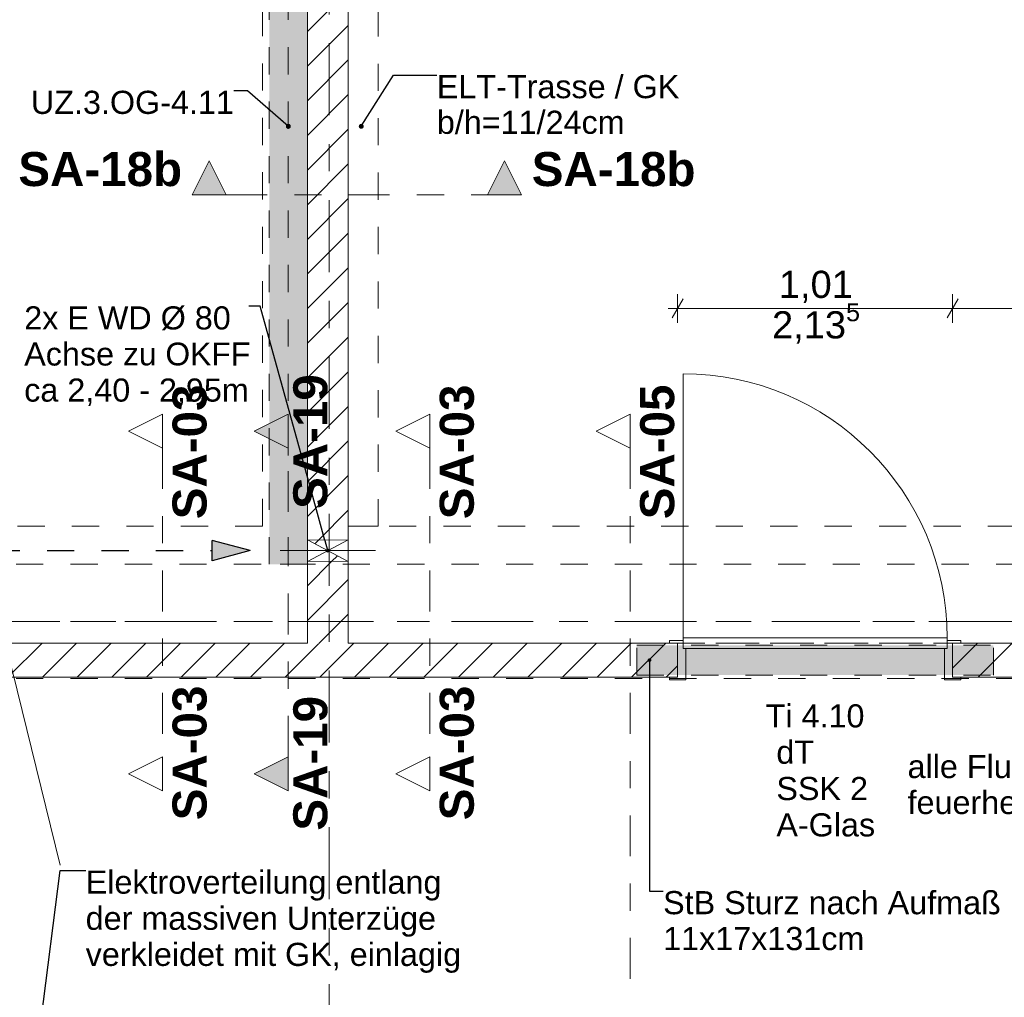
# Model space of a CAD drawing. Header units: metres. Extents: x -3.6 to 90.7, y -11.1 to 18.
# Tile 253 of 256: x 21 to 24.6, y 6.9 to 10.5. Entities that reach past the tile are written whole.
import ezdxf

# ---------------------------------------------------------------- set-up
doc = ezdxf.new("R2010")
doc.units = ezdxf.units.M
doc.header["$MEASUREMENT"] = 0
for name, pattern in [('Achse', [0.2, 0.1, -0.05, 0, -0.05]), ('Punktlinie eng', [0.0375, 0.0125, -0.025]), ('Schnittlinie', [0.3, 0.15, -0.075, 0, -0.075]), ('Strichlinie doppelt', [0.546806, 0.264583, -0.105833, 0.070556, -0.105833]), ('Strichlinie eng', [0.115, 0.075, -0.04]), ('Untersicht', [0.1, 0.075, -0.025]), ('Wipeout_Contour', [1, 0, -1])]:
    doc.linetypes.add(name, pattern=pattern)
for name, color, linetype in [('152 - Bemaßung_ Beschriftung.Ausbau', 7, 'Continuous'), ('203 - Marker.Schnitt - Ausbaudetail SA', 7, 'Continuous'), ('451 - Universal.Achsen Raster', 7, 'Continuous'), ('605 - Struktur.Wand Innen', 7, 'Continuous'), ('608 - Struktur.Träger', 7, 'Continuous'), ('612 - Struktur.Stahlbau', 7, 'Continuous'), ('650 - Abdeckung.Fußboden Aufbau', 7, 'Continuous'), ('Abbruch_605 - Struktur.Wand Innen', 7, 'Continuous'), ('Neubau_152 - Bemaßung_ Beschriftung.Ausbau', 7, 'Continuous'), ('Neubau_605 - Struktur.Wand Innen', 7, 'Continuous'), ('Neubau_612 - Struktur.Stahlbau', 7, 'Continuous'), ('Neubau_615 - Struktur.Sturz', 7, 'Continuous'), ('Neubau_653 - Abdeckung.TB Verkofferung', 7, 'Continuous')]:
    doc.layers.add(name, color=color, linetype=linetype)
doc.styles.add('ERSTELLTER_STIL_1', font='txt')
doc.styles.add('ERSTELLTER_STIL_2', font='txt')
doc.linetypes.add('Abbruch 1', pattern='A,0,[1,2022.0244.A_L5A-PL02.05_iB_Grundriss 3.OG1.Shx,S=0.001984,R=0,X=0,Y=0],-0.25,0', length=0.25)
doc.dimstyles.new('ERSTELLTER_STIL__3', dxfattribs={"dimtxt": 0.1, "dimasz": 0.0532, "dimexe": 0.18, "dimexo": 0.0625, "dimgap": 0, "dimtad": 1, "dimtih": 1, "dimtoh": 1, "dimzin": 0, "dimdsep": 46, "dimtxsty": 'ERSTELLTER_STIL_2', "dimblk": 'ARROWHEAD_2', "dimblk1": 'ARROWHEAD_2', "dimblk2": 'ARROWHEAD_2', "dimcen": 0.09, "dimse1": 1, "dimse2": 1, "dimclrd": 7, "dimclre": 7, "dimclrt": 7, "dimazin": 0, "dimtfac": 1, "dimtdec": 4, "dimtmove": 0, "dimatfit": 3, "dimfxl": 1, "dimtolj": 1, "dimtzin": 0, "dimarcsym": 0})
doc.dimstyles.new('ERSTELLTER_STIL__5', dxfattribs={"dimtxt": 0.18, "dimasz": 0.03648, "dimexe": 0.18, "dimexo": 0.0625, "dimgap": 0, "dimtad": 0, "dimtih": 1, "dimtoh": 1, "dimdec": 4, "dimzin": 0, "dimdsep": 46, "dimcen": 0.09, "dimadec": 0, "dimazin": 0, "dimtfac": 1, "dimtdec": 4, "dimtmove": 0, "dimatfit": 3, "dimldrblk": 'ARROWHEAD_11', "dimfxl": 1, "dimtolj": 1, "dimtzin": 0, "dimarcsym": 0})
doc.dimstyles.new('ERSTELLTER_STIL__6', dxfattribs={"dimtxt": 0.18, "dimasz": 0.02736, "dimexe": 0.18, "dimexo": 0.0625, "dimgap": 0, "dimtad": 0, "dimtih": 1, "dimtoh": 1, "dimdec": 4, "dimzin": 0, "dimdsep": 46, "dimcen": 0.09, "dimadec": 0, "dimazin": 0, "dimtfac": 1, "dimtdec": 4, "dimtmove": 0, "dimatfit": 3, "dimldrblk": 'ARROWHEAD_11', "dimfxl": 1, "dimtolj": 1, "dimtzin": 0, "dimarcsym": 0})
pattern_1 = [(45, (0, 0), (-0.0636396, 0.0636396), [])]

# ---------------------------------------------------------------- blocks, each defined once
blk = doc.blocks.new('ARROWHEAD_11')
at = {"color": 0, "linetype": 'Continuous', "lineweight": 0}
blk.add_line((0, 0), (-1, 0), dxfattribs=at)
at = {"color": 0, "linetype": 'Continuous', "lineweight": 0, "const_width": 0.25, "flags": 128}
blk.add_lwpolyline([(-0.125, 0, 1), (0.125, 0, 1)], format="xyb", close=True, dxfattribs=at)
blk = doc.blocks.new('*D532')
at = {"layer": '152 - Bemaßung_ Beschriftung.Ausbau', "color": 7, "linetype": 'Continuous', "lineweight": 5}
for p, q in [((23.4302, 9.485), (23.3898, 9.415)), ((23.41, 9.3975), (23.41, 9.5025)), ((24.4402, 9.485), (24.3998, 9.415)), ((24.42, 9.3975), (24.42, 9.5025)), ((23.3758, 9.45), (23.41, 9.45)), ((23.41, 9.45), (24.42, 9.45))]:
    blk.add_line(p, q, dxfattribs=at)
at = {"layer": '152 - Bemaßung_ Beschriftung.Ausbau', "color": 7, "lineweight": 5, "char_height": 0.1, "attachment_point": 7, "style": 'ERSTELLTER_STIL_2'}
for s, insert in [('\\A1;{\\pql;\\fArial|b0|i0|c0|p38;2,13\\fArial|b0|i0|c0|p38;\\A1{\\H.66x;\\S5^  ;}}', (23.7569, 9.3106)), ('\\A1;{\\pql;\\fArial|b0|i0|c0|p38;1,01}', (23.782, 9.47))]:
    blk.add_mtext(s, dxfattribs=dict(at, insert=insert))
blk = doc.blocks.new('ARROWHEAD_2')
at = {"color": 0, "linetype": 'Continuous', "lineweight": 0}
for p, q in [((0, 0), (-1, 0)), ((-0.378, -0.655), (0.378, 0.655))]:
    blk.add_line(p, q, dxfattribs=at)
blk = doc.blocks.new('*D533')
at = {"layer": '152 - Bemaßung_ Beschriftung.Ausbau', "color": 7, "linetype": 'Continuous', "lineweight": 5}
for p, q in [((24.4402, 9.485), (24.3998, 9.415)), ((24.42, 9.3975), (24.42, 9.5025)), ((25.5598, 9.415), (25.6002, 9.485)), ((25.58, 9.3975), (25.58, 9.5025)), ((24.42, 9.45), (25.58, 9.45)), ((25.58, 9.45), (25.6142, 9.45))]:
    blk.add_line(p, q, dxfattribs=at)
at = {"layer": '152 - Bemaßung_ Beschriftung.Ausbau', "color": 7, "lineweight": 5, "insert": (24.867, 9.47), "char_height": 0.1, "attachment_point": 7, "style": 'ERSTELLTER_STIL_2'}
blk.add_mtext('\\A1;{\\pql;\\fArial|b0|i0|c0|p38;1,16}', dxfattribs=at)

msp = doc.modelspace()

# ---------------------------------------------------------------- hatches: boundary and pattern name
at = {"layer": '203 - Marker.Schnitt - Ausbaudetail SA', "linetype": 'Continuous', "lineweight": 0, "true_color": 0x000000}
for points in [[(21.6272, 9.8679), (21.7522, 9.8679), (21.6897, 9.9929)], [(22.8367, 9.8679), (22.7742, 9.9929), (22.7117, 9.8679)], [(21.98, 9.062), (21.855, 8.9995), (21.98, 8.937)], [(21.98, 7.6775), (21.98, 7.8025), (21.855, 7.74)]]:
    msp.add_hatch(color=18, dxfattribs=at).paths.add_polyline_path(points)
at = {"layer": 'Abbruch_605 - Struktur.Wand Innen', "linetype": 'Continuous', "lineweight": 0, "true_color": 0x000000}
h = msp.add_hatch(dxfattribs=at)
h.set_pattern_fill('MW_Ziegel_0001', color=18, style=0, pattern_type=2)
h.set_pattern_definition(pattern_1)
h.paths.add_polyline_path([(22.05, 8.6), (22.125, 8.56), (22.2, 8.6)])
h = msp.add_hatch(dxfattribs=at)
h.set_pattern_fill('MW_Ziegel_0001', color=18, style=0, pattern_type=2)
h.set_pattern_definition(pattern_1)
h.paths.add_polyline_path([(22.05, 8.52), (22.2, 8.52), (22.125, 8.56)])
at = {"layer": 'Neubau_152 - Bemaßung_ Beschriftung.Ausbau', "linetype": 'Continuous', "lineweight": 13}
msp.add_hatch(color=1, dxfattribs=at).paths.add_polyline_path([(21.8397, 8.56), (21.6998, 8.5975), (21.6998, 8.5225)])

# ---------------------------------------------------------------- linework, layer by layer
at = {"layer": '203 - Marker.Schnitt - Ausbaudetail SA', "color": 7, "linetype": 'Continuous', "lineweight": 13, "flags": 128}
for points in [[(21.6272, 9.8679), (21.7522, 9.8679), (21.6897, 9.9929)], [(22.8367, 9.8679), (22.7117, 9.8679), (22.7742, 9.9929)], [(21.98, 9.062), (21.98, 8.937), (21.855, 8.9995)], [(21.98, 7.6775), (21.98, 7.8025), (21.855, 7.74)]]:
    msp.add_lwpolyline(points, close=True, dxfattribs=at)
at = {"layer": '605 - Struktur.Wand Innen', "color": 1, "linetype": 'Continuous', "lineweight": 13}
for p, q in [((23.43, 8.24), (23.43, 9.21)), ((23.43, 8.2), (23.43, 8.24)), ((23.43, 8.24), (24.4, 8.24)), ((23.43, 8.2), (23.43, 8.23)), ((24.4, 8.24), (24.4, 8.2)), ((24.4, 8.2), (24.4, 8.23)), ((23.44, 8.2), (23.43, 8.2)), ((24.4, 8.2), (23.43, 8.2)), ((23.44, 8.085), (23.44, 8.2)), ((24.39, 8.085), (24.39, 8.2)), ((24.39, 8.2), (24.4, 8.2))]:
    msp.add_line(p, q, dxfattribs=at)
at = {"layer": '605 - Struktur.Wand Innen', "color": 1, "linetype": 'Continuous', "lineweight": 9}
msp.add_arc((23.43, 8.24), 0.97, 0, 90, dxfattribs=at)
at = {"layer": '650 - Abdeckung.Fußboden Aufbau', "color": 7, "linetype": 'Continuous', "lineweight": 13, "flags": 128}
for points in [[(21.97, 8.22), (22.05, 8.22), (22.05, 12.99), (21.97, 12.99), (21.97, 13.445), (18.69, 13.445), (18.69, 12.99), (18.6, 12.99), (18.6, 8.51)], [(25.57, 8.22), (25.57, 8.51), (25.65, 8.51), (25.65, 12.99), (25.57, 12.99), (25.57, 13.445), (22.29, 13.445), (22.29, 12.99), (22.2, 12.99), (22.2, 8.22)], [(23.41, 8.22), (23.41, 8.095), (20.82, 8.095), (20.82, 8.22)], [(20.82, 8.22), (21.97, 8.22)], [(22.2, 8.22), (22.29, 8.22), (22.29, 8.22), (23.41, 8.22)], [(27.01, 8.22), (27.01, 8.095), (25.89, 8.095), (25.89, 8.09), (25.57, 8.09), (25.57, 8.095), (24.42, 8.095), (24.42, 8.22)], [(24.42, 8.22), (25.57, 8.22)]]:
    msp.add_lwpolyline(points, dxfattribs=at)
at = {"layer": '650 - Abdeckung.Fußboden Aufbau', "color": 7, "linetype": 'Strichlinie eng', "lineweight": 13, "flags": 128}
msp.add_lwpolyline([(23.41, 8.22), (24.42, 8.22)], dxfattribs=at)
at = {"layer": 'Abbruch_605 - Struktur.Wand Innen', "color": 7, "linetype": 'Abbruch 1', "lineweight": 18}
for p, q in [((22.2, 8.6), (22.05, 8.6)), ((22.05, 8.52), (22.2, 8.52))]:
    msp.add_line(p, q, dxfattribs=at)
at = {"layer": 'Abbruch_605 - Struktur.Wand Innen', "color": 160, "linetype": 'Abbruch 1', "lineweight": 5, "true_color": 0x3232ff}
msp.add_line((21.95, 8.56), (22.3, 8.56), dxfattribs=at)
msp.add_line((21.95, 8.56), (22.3, 8.56), dxfattribs=at)
at = {"layer": 'Abbruch_605 - Struktur.Wand Innen', "color": 7, "linetype": 'Abbruch 1', "lineweight": 18, "flags": 128}
for points in [[(22.05, 8.6), (22.05, 8.52)], [(22.2, 8.52), (22.2, 8.6)]]:
    msp.add_lwpolyline(points, dxfattribs=at)
at = {"layer": 'Neubau_152 - Bemaßung_ Beschriftung.Ausbau', "color": 1, "linetype": 'Continuous', "lineweight": 25}
for p, q in [((21.6998, 8.5225), (21.6998, 8.5975)), ((21.8397, 8.56), (21.6998, 8.5975)), ((21.8397, 8.56), (21.6998, 8.5225))]:
    msp.add_line(p, q, dxfattribs=at)
at = {"layer": 'Neubau_152 - Bemaßung_ Beschriftung.Ausbau', "color": 1, "linetype": 'Strichlinie eng', "lineweight": 25, "flags": 128}
msp.add_lwpolyline([(19.2936, 8.56), (21.6998, 8.56)], dxfattribs=at)
at = {"layer": 'Neubau_605 - Struktur.Wand Innen', "color": 1, "linetype": 'Continuous', "lineweight": 9}
for p, q in [((22.05, 8.52), (22.2, 8.6)), ((22.05, 8.6), (22.2, 8.52))]:
    msp.add_line(p, q, dxfattribs=at)
at = {"layer": 'Neubau_612 - Struktur.Stahlbau', "color": 1, "linetype": 'Untersicht', "lineweight": 13}
msp.add_line((21.91, 8.51), (21.91, 12.99), dxfattribs=at)
at = {"layer": 'Neubau_612 - Struktur.Stahlbau', "color": 1, "linetype": 'Achse', "lineweight": 9}
msp.add_line((21.98, 8.51), (21.98, 12.99), dxfattribs=at)
at = {"layer": 'Neubau_653 - Abdeckung.TB Verkofferung', "color": 1, "linetype": 'Untersicht', "lineweight": 9}
for p, q in [((21.885, 12.9505), (21.885, 8.6495)), ((22.05, 12.9505), (22.05, 8.6495)), ((22.31, 8.6495), (22.31, 12.69)), ((21.885, 8.6495), (18.6, 8.6495)), ((32.85, 8.6495), (22.05, 8.6495)), ((32.85, 8.22), (18.6, 8.22))]:
    msp.add_line(p, q, dxfattribs=at)

# ---------------------------------------------------------------- texts
at = {"layer": '152 - Bemaßung_ Beschriftung.Ausbau', "color": 7, "linetype": 'Continuous', "lineweight": 9, "insert": (24.2547, 7.8093), "char_height": 0.085, "attachment_point": 1, "line_spacing_factor": 0.93321, "style": 'ERSTELLTER_STIL_2'}
msp.add_mtext('\\A1;{\\pql;\\fArial|b0|i0|c0|p38;a\\fArial|b0|i0|c0|p38;lle Flurwände\\P\\pql;\\fArial|b0|i0|c0|p38;feuerhemmend}', dxfattribs=at)
at = {"layer": '203 - Marker.Schnitt - Ausbaudetail SA', "color": 7, "lineweight": 13, "char_height": 0.125, "style": 'ERSTELLTER_STIL_1'}
for s, insert, attachment_point in [('\\A1;{\\pqr;\\pt0;\\fArial|b1|i0|c0|p38;SA-18b}', (21.5897, 9.8979), 9), ('\\A1;{\\pql;\\pt0;\\fArial|b1|i0|c0|p38;SA-18b}', (22.8742, 9.8979), 7)]:
    msp.add_mtext(s, dxfattribs=dict(at, insert=insert, attachment_point=attachment_point))
at = {"layer": '203 - Marker.Schnitt - Ausbaudetail SA', "color": 7, "lineweight": 13, "char_height": 0.125, "rotation": 90, "style": 'ERSTELLTER_STIL_1'}
for s, insert, attachment_point in [('\\A1;{\\pql;\\pt0;\\fArial|b1|i0|c0|p38;SA-03}', (21.6816, 8.6754), 7), ('\\A1;{\\pql;\\pt0;\\fArial|b1|i0|c0|p38;SA-03}', (22.6633, 8.6754), 7), ('\\A1;{\\pql;\\pt0;\\fArial|b1|i0|c0|p38;SA-05}', (23.3992, 8.6754), 7), ('\\A1;{\\pqr;\\pt0;\\fArial|b1|i0|c0|p38;SA-03}', (21.6816, 8.0641), 9), ('\\A1;{\\pqr;\\pt0;\\fArial|b1|i0|c0|p38;SA-03}', (22.6633, 8.0641), 9), ('\\A1;{\\pqr;\\pt0;\\fArial|b1|i0|c0|p38;SA-19}', (22.125, 8.026), 9)]:
    msp.add_mtext(s, dxfattribs=dict(at, insert=insert, attachment_point=attachment_point))
at = {"layer": '605 - Struktur.Wand Innen', "color": 1, "lineweight": 9, "char_height": 0.085, "style": 'ERSTELLTER_STIL_2'}
for s, insert, attachment_point in [('\\A1;{\\pqc;\\pt0;\\fArial|b0|i0|c0|p38;Ti 4.10}', (23.915, 7.9092), 8), ('\\A1;{\\pqr;\\pt0;\\fArial|b0|i0|c0|p38;}', (23.7075, 7.8814), 3), ('\\A1;{\\pql;\\pt0;\\fArial|b0|i0|c0|p38;dT}', (23.7728, 7.862), 1), ('\\A1;{\\pqr;\\pt0;\\fArial|b0|i0|c0|p38;}', (23.7075, 7.7479), 3), ('\\A1;{\\pql;\\pt0;\\fArial|b0|i0|c0|p38;SSK 2}', (23.7728, 7.7284), 1), ('\\A1;{\\pqr;\\pt0;\\fArial|b0|i0|c0|p38;}', (23.7075, 7.6143), 3), ('\\A1;{\\pql;\\pt0;\\fArial|b0|i0|c0|p38;A-Glas}', (23.7728, 7.5949), 1)]:
    msp.add_mtext(s, dxfattribs=dict(at, insert=insert, attachment_point=attachment_point))
at = {"layer": 'Neubau_152 - Bemaßung_ Beschriftung.Ausbau', "color": 1, "linetype": 'Continuous', "lineweight": 13, "char_height": 0.085, "attachment_point": 1, "style": 'ERSTELLTER_STIL_2'}
for s, insert, line_spacing_factor in [('\\A1;{\\pql;\\fArial|b0|i0|c0|p38;ELT-Trasse / GK\\P\\pql;\\fArial|b0|i0|c0|p38;b/h=\\fArial|b0|i0|c0|p38;11\\fArial|b0|i0|c0|p38;/\\fArial|b0|i0|c0|p38;24\\fArial|b0|i0|c0|p38;cm}', (22.5256, 10.3076), 0.924256), ('\\A1;{\\pql;\\fArial|b0|i0|c0|p38;Elektroverteilung entlang\\P\\pql;\\fArial|b0|i0|c0|p38;de\\fArial|b0|i0|c0|p38;r massiven Unterzüge\\P\\pql;\\fArial|b0|i0|c0|p38;verkleidet mit GK, einlagig}', (21.2356, 7.3844), 0.936675)]:
    msp.add_mtext(s, dxfattribs=dict(at, insert=insert, line_spacing_factor=line_spacing_factor))
at = {"layer": 'Neubau_152 - Bemaßung_ Beschriftung.Ausbau', "color": 7, "linetype": 'Continuous', "lineweight": 9, "insert": (21.78, 10.2499), "char_height": 0.085, "attachment_point": 3, "style": 'ERSTELLTER_STIL_2'}
msp.add_mtext('\\A1;{\\pqr;\\fArial|b0|i0|c0|p38;UZ.3.OG-4.11}', dxfattribs=at)
at = {"layer": 'Neubau_152 - Bemaßung_ Beschriftung.Ausbau', "color": 7, "linetype": 'Continuous', "lineweight": 9, "char_height": 0.085, "attachment_point": 1, "style": 'ERSTELLTER_STIL_2'}
for s, insert, line_spacing_factor in [('\\A1;{\\pql;\\fArial|b0|i0|c0|p38;2x \\fArial|b0|i0|c0|p38;E WD Ø 80\\P\\pql;\\fArial|b0|i0|c0|p38;Achse \\fArial|b0|i0|c0|p38;\\H0.983357x;zu OKF\\fArial|b0|i0|c0|p38;\\H1.016925x;F\\P\\pql;\\fArial|b0|i0|c0|p38;ca\\fArial|b0|i0|c0|p38; 2,40 - 2,95m}', (21.0098, 9.4578), 0.93588), ('\\A1;{\\pql;\\fArial|b0|i0|c0|p38;StB Sturz\\fArial|b0|i0|c0|p38; nach Aufmaß\\P\\pql;\\fArial|b0|i0|c0|p38;11\\fArial|b0|i0|c0|p38;x\\fArial|b0|i0|c0|p38;17\\fArial|b0|i0|c0|p38;x\\fArial|b0|i0|c0|p38;131\\fArial|b0|i0|c0|p38;cm}', (23.3568, 7.309), 0.931204)]:
    msp.add_mtext(s, dxfattribs=dict(at, insert=insert, line_spacing_factor=line_spacing_factor))

# ---------------------------------------------------------------- leaders
at = {"layer": 'Neubau_152 - Bemaßung_ Beschriftung.Ausbau', "color": 1, "linetype": 'Continuous', "lineweight": 13, "annotation_type": 0, "has_hookline": 1}
for points, hookline_direction, text_width in [([(22.248, 10.1193), (22.366, 10.3076), (22.5256, 10.3076)], 0, 0.8805), ([(21.98, 10.1193), (21.83, 10.2499), (21.78, 10.2499)], 1, 0.714), ([(20.8573, 5.14), (21.142, 7.3844), (21.2356, 7.3844)], 0, 1.3686)]:
    msp.add_leader(points, dimstyle='ERSTELLTER_STIL__5', dxfattribs=dict(at, hookline_direction=hookline_direction, text_width=text_width))

# ---------------------------------------------------------------- next in the draw order: wipeouts: each hides what was drawn before it
at = {"color": 254, "linetype": 'Wipeout_Contour', "lineweight": 0, "ltscale": 98.746578}
msp.add_wipeout([(22.2, 13), (22.05, 13), (22.05, 8.6), (22.2, 8.6)], dxfattribs=at).dxf.layer = '605 - Struktur.Wand Innen'
at = {"color": 254, "linetype": 'Wipeout_Contour', "lineweight": 0, "ltscale": 94.287309}
msp.add_wipeout([(23.41, 8.22), (20.82, 8.22), (20.82, 8.095), (23.41, 8.095)], dxfattribs=at).dxf.layer = '605 - Struktur.Wand Innen'
at = {"color": 254, "linetype": 'Wipeout_Contour', "lineweight": 0, "ltscale": 105.196248}
msp.add_wipeout([(25.58, 8.22), (24.42, 8.22), (24.42, 8.095), (25.58, 8.095)], dxfattribs=at).dxf.layer = '605 - Struktur.Wand Innen'

# ---------------------------------------------------------------- next in the draw order: hatches: boundary and pattern name
at = {"layer": '605 - Struktur.Wand Innen', "linetype": 'Continuous', "lineweight": 0, "true_color": 0x000000}
h = msp.add_hatch(dxfattribs=at)
h.set_pattern_fill('MW_Ziegel_0001', color=18, style=0, pattern_type=2)
h.set_pattern_definition(pattern_1)
h.paths.add_polyline_path([(22.2, 13), (22.05, 13), (22.05, 8.6), (22.2, 8.6)])
h = msp.add_hatch(dxfattribs=at)
h.set_pattern_fill('MW_Ziegel_0001', color=18, style=0, pattern_type=2)
h.set_pattern_definition(pattern_1)
h.paths.add_polyline_path([(23.41, 8.22), (20.82, 8.22), (20.82, 8.095), (23.41, 8.095)])
h = msp.add_hatch(dxfattribs=at)
h.set_pattern_fill('MW_Ziegel_0001', color=18, style=0, pattern_type=2)
h.set_pattern_definition(pattern_1)
h.paths.add_polyline_path([(25.58, 8.22), (24.42, 8.22), (24.42, 8.095), (25.58, 8.095)])
at = {"layer": 'Neubau_615 - Struktur.Sturz', "linetype": 'Continuous', "lineweight": 0, "true_color": 0x3f0000}
msp.add_hatch(color=18, dxfattribs=at).paths.add_polyline_path([(23.26, 8.2125), (23.26, 8.1025), (24.57, 8.1025), (24.57, 8.2125)])

# ---------------------------------------------------------------- next in the draw order: linework, layer by layer
at = {"layer": '203 - Marker.Schnitt - Ausbaudetail SA', "color": 7, "linetype": 'Schnittlinie', "lineweight": 13}
for p, q in [((21.7522, 9.8679), (22.7117, 9.8679)), ((21.5183, 8.937), (21.5183, 7.8025)), ((21.98, 7.8025), (21.98, 8.937)), ((22.5, 8.937), (22.5, 7.8025)), ((23.2359, 8.937), (23.2359, 4.763))]:
    msp.add_line(p, q, dxfattribs=at)
at = {"layer": '605 - Struktur.Wand Innen', "color": 1, "linetype": 'Continuous', "lineweight": 13}
for p, q in [((23.43, 8.23), (23.38, 8.23)), ((23.38, 8.23), (23.38, 8.22)), ((23.38, 8.22), (23.41, 8.22)), ((23.41, 8.22), (23.41, 8.095)), ((24.4, 8.23), (24.45, 8.23)), ((24.45, 8.22), (24.42, 8.22)), ((24.42, 8.22), (24.42, 8.095)), ((24.45, 8.23), (24.45, 8.22)), ((23.41, 8.095), (23.38, 8.095)), ((23.38, 8.095), (23.38, 8.085)), ((23.38, 8.085), (23.44, 8.085)), ((24.45, 8.085), (24.39, 8.085)), ((24.42, 8.095), (24.45, 8.095)), ((24.45, 8.095), (24.45, 8.085))]:
    msp.add_line(p, q, dxfattribs=at)
at = {"layer": '605 - Struktur.Wand Innen', "color": 7, "linetype": 'Continuous', "lineweight": 18}
for p, q in [((23.41, 8.22), (23.41, 8.095)), ((23.41, 8.22), (23.41, 8.095)), ((23.41, 8.22), (23.41, 8.095)), ((24.42, 8.22), (24.42, 8.095)), ((24.42, 8.22), (24.42, 8.095)), ((24.42, 8.22), (24.42, 8.095))]:
    msp.add_line(p, q, dxfattribs=at)
at = {"layer": '605 - Struktur.Wand Innen', "color": 7, "linetype": 'Continuous', "lineweight": 18, "flags": 128}
for points in [[(22.05, 13), (22.05, 8.6)], [(22.2, 8.6), (22.2, 13)], [(22.05, 8.22), (20.82, 8.22)], [(23.41, 8.22), (22.2, 8.22)], [(25.58, 8.22), (24.42, 8.22)], [(20.82, 8.095), (23.41, 8.095)], [(24.42, 8.095), (25.58, 8.095)]]:
    msp.add_lwpolyline(points, dxfattribs=at)
at = {"layer": '608 - Struktur.Träger', "color": 7, "linetype": 'Untersicht', "lineweight": 13}
msp.add_line((0.38, 8.09), (61.88, 8.09), dxfattribs=at)
at = {"layer": 'Neubau_152 - Bemaßung_ Beschriftung.Ausbau', "color": 1, "linetype": 'Continuous', "lineweight": 9}
msp.add_line((21.142, 7.4038), (20.8597, 8.5503), dxfattribs=at)
at = {"layer": 'Neubau_615 - Struktur.Sturz', "color": 1, "linetype": 'Punktlinie eng', "lineweight": 13}
for p, q in [((23.26, 8.2125), (24.57, 8.2125)), ((23.26, 8.1025), (23.26, 8.2125)), ((24.57, 8.1025), (24.57, 8.2125)), ((23.26, 8.1025), (24.57, 8.1025))]:
    msp.add_line(p, q, dxfattribs=at)
at = {"layer": 'Neubau_653 - Abdeckung.TB Verkofferung', "color": 1, "linetype": 'Untersicht', "lineweight": 9}
for p, q in [((22.2, 8.6495), (22.2, 12.69)), ((22.31, 8.6495), (22.2, 8.6495))]:
    msp.add_line(p, q, dxfattribs=at)

# ---------------------------------------------------------------- next in the draw order: texts
at = {"layer": '203 - Marker.Schnitt - Ausbaudetail SA', "color": 7, "lineweight": 13, "insert": (22.125, 8.7134), "char_height": 0.125, "attachment_point": 7, "rotation": 90, "style": 'ERSTELLTER_STIL_1'}
msp.add_mtext('\\A1;{\\pql;\\pt0;\\fArial|b1|i0|c0|p38;SA-19}', dxfattribs=at)

# ---------------------------------------------------------------- next in the draw order: dimensions: what is measured, and where the dimension line sits
at = {"layer": '152 - Bemaßung_ Beschriftung.Ausbau', "color": 7, "linetype": 'Continuous', "lineweight": 5}
for base, p1, p2, picture, middle in [((24.42, 9.45), (23.41, 8.23), (24.42, 8.23), '*D532', (23.9119, 9.52)), ((25.58, 9.45), (24.42, 8.23), (25.58, 8.5), '*D533', (24.9968, 9.52))]:
    dim = msp.add_linear_dim(base=base, p1=p1, p2=p2, dimstyle='ERSTELLTER_STIL__3', dxfattribs=at)
    dim.commit()
    dim.dimension.update_dxf_attribs({"geometry": picture, "text_midpoint": middle, "dimtype": 160})

# ---------------------------------------------------------------- next in the draw order: leaders
at = {"layer": '152 - Bemaßung_ Beschriftung.Ausbau', "color": 7, "linetype": 'Continuous', "lineweight": 9, "annotation_type": 0, "has_hookline": 1, "hookline_direction": 1, "text_width": 0.7882}
msp.add_leader([(25.3378, 8.1677), (25.0865, 7.8093), (25.0429, 7.8093)], dimstyle='ERSTELLTER_STIL__5', dxfattribs=at)
at = {"layer": 'Neubau_152 - Bemaßung_ Beschriftung.Ausbau', "color": 1, "linetype": 'Continuous', "lineweight": 13, "annotation_type": 0, "has_hookline": 1, "hookline_direction": 0, "text_width": 1.2306}
msp.add_leader([(23.3068, 8.1575), (23.3068, 7.309), (23.3568, 7.309)], dimstyle='ERSTELLTER_STIL__6', dxfattribs=at)

# ---------------------------------------------------------------- next in the draw order: wipeouts: each hides what was drawn before it
at = {"color": 254, "linetype": 'Wipeout_Contour', "lineweight": 0, "ltscale": 69.405677}
msp.add_wipeout([(21.5183, 9.062), (21.3933, 8.9995), (21.5183, 8.937)], dxfattribs=at).dxf.layer = '203 - Marker.Schnitt - Ausbaudetail SA'
at = {"color": 254, "linetype": 'Wipeout_Contour', "lineweight": 0, "ltscale": 72.127642}
msp.add_wipeout([(22.5, 9.062), (22.375, 8.9995), (22.5, 8.937)], dxfattribs=at).dxf.layer = '203 - Marker.Schnitt - Ausbaudetail SA'
at = {"color": 254, "linetype": 'Wipeout_Contour', "lineweight": 0, "ltscale": 74.179147}
msp.add_wipeout([(23.2359, 9.062), (23.1109, 8.9995), (23.2359, 8.937)], dxfattribs=at).dxf.layer = '203 - Marker.Schnitt - Ausbaudetail SA'
at = {"color": 254, "linetype": 'Wipeout_Contour', "lineweight": 0, "ltscale": 68.024969}
msp.add_wipeout([(21.5183, 7.6775), (21.5183, 7.8025), (21.3933, 7.74)], dxfattribs=at).dxf.layer = '203 - Marker.Schnitt - Ausbaudetail SA'
at = {"color": 254, "linetype": 'Wipeout_Contour', "lineweight": 0, "ltscale": 70.800048}
msp.add_wipeout([(22.5, 7.6775), (22.5, 7.8025), (22.375, 7.74)], dxfattribs=at).dxf.layer = '203 - Marker.Schnitt - Ausbaudetail SA'
at = {"color": 254, "linetype": 'Wipeout_Contour', "lineweight": 0, "ltscale": 94.637701}
msp.add_wipeout([(22.2, 8.52), (22.05, 8.52), (22.05, 8.22), (22.2, 8.22)], dxfattribs=at).dxf.layer = '605 - Struktur.Wand Innen'

# ---------------------------------------------------------------- next in the draw order: hatches: boundary and pattern name
at = {"layer": '605 - Struktur.Wand Innen', "linetype": 'Continuous', "lineweight": 0, "true_color": 0x000000}
h = msp.add_hatch(dxfattribs=at)
h.set_pattern_fill('MW_Ziegel_0001', color=18, style=0, pattern_type=2)
h.set_pattern_definition(pattern_1)
h.paths.add_polyline_path([(22.2, 8.52), (22.05, 8.52), (22.05, 8.22), (22.2, 8.22)])
at = {"layer": '612 - Struktur.Stahlbau', "linetype": 'Continuous', "lineweight": 0, "true_color": 0x30307f}
msp.add_hatch(color=177, dxfattribs=at).paths.add_polyline_path([(21.91, 12.99), (22.05, 12.99), (22.05, 8.51), (21.91, 8.51)])

# ---------------------------------------------------------------- next in the draw order: linework, layer by layer
at = {"layer": '203 - Marker.Schnitt - Ausbaudetail SA', "color": 7, "linetype": 'Continuous', "lineweight": 13, "flags": 128}
for points in [[(21.5183, 9.062), (21.5183, 8.937), (21.3933, 8.9995)], [(22.5, 9.062), (22.5, 8.937), (22.375, 8.9995)], [(23.2359, 9.062), (23.2359, 8.937), (23.1109, 8.9995)], [(21.5183, 7.6775), (21.5183, 7.8025), (21.3933, 7.74)], [(22.5, 7.6775), (22.5, 7.8025), (22.375, 7.74)]]:
    msp.add_lwpolyline(points, close=True, dxfattribs=at)
at = {"layer": '451 - Universal.Achsen Raster', "color": 160, "linetype": 'Strichlinie doppelt', "lineweight": 9, "true_color": 0x3232ff}
for p, q in [((22.13, -10.585), (22.13, 16.355)), ((64.935, 8.3), (-3.175, 8.3))]:
    msp.add_line(p, q, dxfattribs=at)
at = {"layer": '605 - Struktur.Wand Innen', "color": 7, "linetype": 'Continuous', "lineweight": 18, "flags": 128}
for points in [[(22.05, 8.52), (22.05, 8.22)], [(22.2, 8.22), (22.2, 8.52)]]:
    msp.add_lwpolyline(points, dxfattribs=at)
at = {"layer": '608 - Struktur.Träger', "color": 7, "linetype": 'Untersicht', "lineweight": 13}
msp.add_line((0.38, 8.51), (61.88, 8.51), dxfattribs=at)
at = {"layer": '608 - Struktur.Träger', "color": 7, "linetype": 'Achse', "lineweight": 9}
msp.add_line((0.38, 8.3), (61.88, 8.3), dxfattribs=at)
at = {"layer": 'Neubau_612 - Struktur.Stahlbau', "color": 1, "linetype": 'Untersicht', "lineweight": 13}
for q in [(22.05, 12.99), (21.91, 8.51)]:
    msp.add_line((22.05, 8.51), q, dxfattribs=at)

# ---------------------------------------------------------------- next in the draw order: leaders
at = {"layer": 'Neubau_152 - Bemaßung_ Beschriftung.Ausbau', "color": 1, "linetype": 'Continuous', "lineweight": 13, "annotation_type": 0, "has_hookline": 1, "hookline_direction": 1, "text_width": 0.8253}
msp.add_leader([(22.125, 8.56), (21.8762, 9.4578), (21.8351, 9.4578)], dimstyle='ERSTELLTER_STIL__6', dxfattribs=at)

doc.saveas('drawing.dxf')
